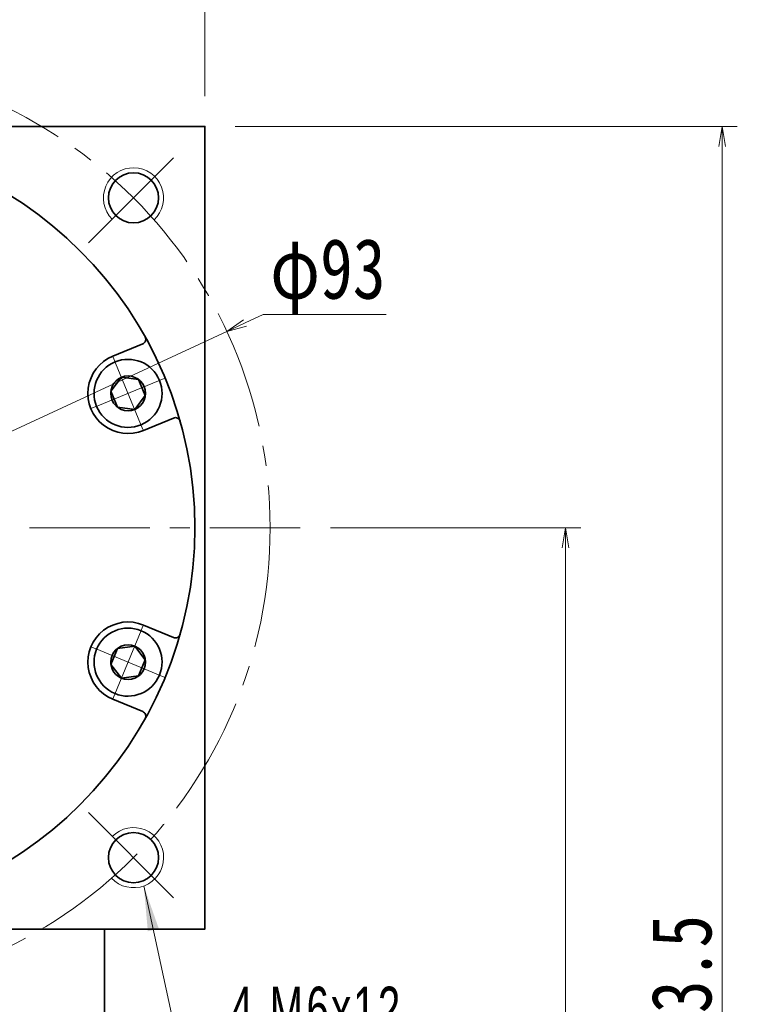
# Model space of a CAD drawing. Header units: millimetres. Extents: x -23 to 600, y -16 to 414.
# Tile 9 of 10: x 381 to 453, y 245 to 343. Entities that reach past the tile are written whole.
import ezdxf

# ---------------------------------------------------------------- set-up
doc = ezdxf.new("R2010")
doc.units = ezdxf.units.MM
doc.set_wipeout_variables(frame=1)
doc.linetypes.add('点画线', pattern=[18, 12, -2, 2, -2])
for name, color, linetype, lineweight in [('中心线层', 1, '点画线', 18), ('尺寸线层', 3, 'Continuous', 18), ('粗实线层', 7, 'Continuous', 35)]:
    doc.layers.add(name, color=color, linetype=linetype, lineweight=lineweight)
doc.styles.add('宋体', font='SimSun.ttf', dxfattribs={"width": 0.8})
doc.styles.add('标准', font='txt', dxfattribs={"width": 0.667})
doc.dimstyles.new('A水平标注$0', dxfattribs={"dimtxt": 3.5, "dimasz": 2, "dimexe": 1.5, "dimexo": 3, "dimgap": 1.1, "dimtad": 1, "dimtoh": 1, "dimdec": 4, "dimdsep": 46, "dimtxsty": '宋体', "dimblk": 'OPEN', "dimcen": 3, "dimclrd": 3, "dimclre": 3, "dimclrt": 6, "dimadec": 0, "dimazin": 0, "dimtm": 1e-09, "dimtfac": 1, "dimtdec": 4, "dimtix": 1, "dimtmove": 0, "dimatfit": 3, "dimldrblk": 'OPEN', "dimfxl": 0, "dimlwd": 13, "dimlwe": 13, "dimarcsym": 0})
doc.dimstyles.new('D直径标注φ25', dxfattribs={"dimtxt": 3.5, "dimasz": 2, "dimexe": 1, "dimexo": 3, "dimtad": 1, "dimtoh": 1, "dimdec": 1, "dimdsep": 46, "dimtxsty": '宋体', "dimblk": 'OPEN', "dimcen": 3, "dimclrd": 3, "dimclre": 3, "dimclrt": 130, "dimadec": 0, "dimazin": 0, "dimtm": 1e-09, "dimtfac": 1, "dimtdec": 1, "dimtmove": 0, "dimatfit": 0, "dimldrblk": 'OPEN', "dimfxl": 0, "dimlwd": 13, "dimlwe": 13, "dimarcsym": 0})

# ---------------------------------------------------------------- blocks, each defined once
blk = doc.blocks.new('_Open')
at = {"color": 0, "linetype": 'ByBlock', "lineweight": -2}
for p, q in [((-1, 0.167), (0, 0)), ((-1, -0.167), (0, 0)), ((0, 0), (-1, 0))]:
    blk.add_line(p, q, dxfattribs=at)
blk = doc.blocks.new('*D20')
at = {"layer": 'Defpoints', "color": 0, "transparency": 16777216}
for p in [(399.821, 351.6), (319.821, 332.541), (399.821, 332.541)]:
    blk.add_point(p, dxfattribs=at)
at = {"layer": '尺寸线层', "color": 3, "lineweight": 13, "transparency": 16777216}
for p, q in [((319.821, 335.541), (319.821, 353.1)), ((399.821, 335.541), (399.821, 353.1)), ((321.821, 351.6), (397.821, 351.6))]:
    blk.add_line(p, q, dxfattribs=at)
at = {"layer": '尺寸线层', "color": 3, "lineweight": 13, "transparency": 16777216, "xscale": 2, "yscale": 2, "zscale": 2}
for p, rotation in [((319.821, 351.6), 179.9999999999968), ((399.821, 351.6), 359.9999999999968)]:
    blk.add_blockref('_Open', p, dxfattribs=dict(at, rotation=rotation))
at = {"layer": '尺寸线层', "color": 6, "transparency": 16777216, "insert": (359.821, 355.633), "char_height": 6, "attachment_point": 5, "style": '宋体', "bg_fill": 3, "box_fill_scale": 1.1, "bg_fill_color": 257, "bg_fill_transparency": 0}
blk.add_mtext('80', dxfattribs=at)
blk = doc.blocks.new('*X7')
at = {"layer": '尺寸线层', "linetype": 'Continuous'}
blk.add_hatch(color=0, dxfattribs=at).paths.add_polyline_path([(-6.364, 15.507), (-4.86, 11.229), (-5.96, 10.99)], flags=0)
at = {"layer": '尺寸线层', "color": 0, "linetype": 'Continuous'}
blk.add_line((-6.364, 15.507), (-3, 0), dxfattribs=at)
at = {"layer": '尺寸线层', "color": 0}
for p, q in [((-3, 0), (0, 0)), ((0, 0), (17.352, 0)), ((0, 0), (0, 0))]:
    blk.add_line(p, q, dxfattribs=at)
at = {"layer": '尺寸线层', "color": 0, "insert": (2.25, 0.9), "char_height": 4.5, "width": 30.2032, "attachment_point": 7, "line_spacing_factor": 1.15057, "style": '标准'}
blk.add_mtext('\\T1.1;4-M6x12', dxfattribs=at)
blk = doc.blocks.new('*X8')
at = {"layer": '中心线层', "linetype": '点画线', "lineweight": 18}
for p, q in [((0, -3.89), (0, 3.89)), ((-3.89, 0), (3.89, 0))]:
    blk.add_line(p, q, dxfattribs=at)
at = {"layer": '粗实线层'}
for p, q in [((-1.732, 0), (-0.866, 1.5)), ((-0.866, 1.5), (0.866, 1.5)), ((1.732, 0), (0.866, 1.5)), ((1.732, 0), (0.866, 1.5)), ((-1.732, 0), (-0.866, -1.5)), ((1.732, 0), (0.866, -1.5)), ((-0.866, -1.5), (0.866, -1.5))]:
    blk.add_line(p, q, dxfattribs=at)
blk.add_circle((0, 0), 1.732, dxfattribs=at)
for start, end in [(0, 180), (180, 360)]:
    blk.add_arc((0, 0), 3.39, start, end, dxfattribs=at)
blk = doc.blocks.new('*D39')
at = {"layer": 'Defpoints', "color": 0, "transparency": 16777216}
for p in [(409.321, 292.541), (435.777, 292.541), (389.621, 159.041)]:
    blk.add_point(p, dxfattribs=at)
at = {"layer": '尺寸线层', "color": 3, "lineweight": 13, "transparency": 16777216}
for p, q in [((412.321, 292.541), (437.277, 292.541)), ((435.777, 161.041), (435.777, 290.541)), ((392.621, 159.041), (437.277, 159.041))]:
    blk.add_line(p, q, dxfattribs=at)
at = {"layer": '尺寸线层', "color": 3, "lineweight": 13, "transparency": 16777216, "xscale": 2, "yscale": 2, "zscale": 2}
for p, rotation in [((435.777, 292.541), 90), ((435.777, 159.041), 270)]:
    blk.add_blockref('_Open', p, dxfattribs=dict(at, rotation=rotation))
at = {"layer": '尺寸线层', "color": 6, "transparency": 16777216, "insert": (431.744, 225.791), "char_height": 6, "attachment_point": 5, "rotation": 90, "style": '宋体', "bg_fill": 3, "box_fill_scale": 1.1, "bg_fill_color": 257, "bg_fill_transparency": 0}
blk.add_mtext('133.5', dxfattribs=at)
blk = doc.blocks.new('*D40')
at = {"layer": 'Defpoints', "color": 0, "transparency": 16777216}
for p in [(399.821, 332.541), (389.621, 159.041), (451.389, 159.041)]:
    blk.add_point(p, dxfattribs=at)
at = {"layer": '尺寸线层', "color": 3, "lineweight": 13, "transparency": 16777216}
for p, q in [((402.821, 332.541), (452.889, 332.541)), ((451.389, 330.541), (451.389, 161.041)), ((392.621, 159.041), (452.889, 159.041))]:
    blk.add_line(p, q, dxfattribs=at)
at = {"layer": '尺寸线层', "color": 3, "lineweight": 13, "transparency": 16777216, "xscale": 2, "yscale": 2, "zscale": 2}
for p, rotation in [((451.389, 332.541), 90), ((451.389, 159.041), 270)]:
    blk.add_blockref('_Open', p, dxfattribs=dict(at, rotation=rotation))
at = {"layer": '尺寸线层', "color": 6, "transparency": 16777216, "insert": (447.356, 245.791), "char_height": 6, "attachment_point": 5, "rotation": 90, "style": '宋体', "bg_fill": 3, "box_fill_scale": 1.1, "bg_fill_color": 257, "bg_fill_transparency": 0}
blk.add_mtext('173.5', dxfattribs=at)
blk = doc.blocks.new('*D47')
at = {"layer": 'Defpoints', "color": 0, "transparency": 16777216}
for p in [(402.003, 312.11), (317.64, 272.972)]:
    blk.add_point(p, dxfattribs=at)
at = {"layer": '尺寸线层', "color": 3, "lineweight": 13, "transparency": 16777216}
for p, q in [((403.817, 312.952), (405.632, 313.794)), ((405.632, 313.794), (417.895, 313.794)), ((317.64, 272.972), (402.003, 312.11)), ((315.825, 272.131), (314.011, 271.289))]:
    blk.add_line(p, q, dxfattribs=at)
at = {"layer": '尺寸线层', "color": 3, "lineweight": 13, "transparency": 16777216, "xscale": 2, "yscale": 2, "zscale": 2}
for p, rotation in [((402.003, 312.11), 204.8875600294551), ((317.64, 272.972), 24.88756002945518)]:
    blk.add_blockref('_Open', p, dxfattribs=dict(at, rotation=rotation))
at = {"layer": '尺寸线层', "color": 130, "transparency": 16777216, "insert": (412.076, 317.553), "char_height": 6, "attachment_point": 5, "style": '宋体'}
blk.add_mtext('φ93', dxfattribs=at)

msp = doc.modelspace()

# ---------------------------------------------------------------- linework, layer by layer
at = {"layer": '中心线层'}
for p, q in [((388.21522, 320.93521), (397.28481, 330.0048)), ((310.32134, 292.54132), (409.32134, 292.54132)), ((388.21522, 264.14744), (397.28481, 255.07785))]:
    msp.add_line(p, q, dxfattribs=at)
msp.add_circle((359.82134, 292.54132), 46.5, dxfattribs=at)
at = {"layer": '粗实线层'}
for p, q in [((390.62639, 309.63076), (393.61617, 310.86917)), ((393.68786, 302.23973), (396.67763, 303.47813)), ((393.68786, 282.84292), (396.67763, 281.60452)), ((390.62639, 275.45189), (393.61617, 274.21348)), ((389.82134, 244.04132), (389.82134, 252.54132))]:
    msp.add_line(p, q, dxfattribs=at)
msp.add_lwpolyline([(319.82134, 252.54132), (319.82134, 332.54132), (399.82134, 332.54132), (399.82134, 252.54132)], close=True, dxfattribs=at)
for centre, radius in [((359.82134, 292.54132), 39), ((392.70181, 325.42179), 2.5), ((392.70181, 259.66086), 2.5)]:
    msp.add_circle(centre, radius, dxfattribs=at)
at = {"layer": '粗实线层', "lineweight": 18}
for centre, start, end in [((392.70181, 325.42179), 313.1514284, 225), ((392.70181, 259.66086), 223.1514284, 135)]:
    msp.add_arc(centre, 3, start, end, dxfattribs=at)
at = {"layer": '粗实线层'}
for centre, radius, start, end in [((393.42483, 311.33111), 0.5, 292.4998882, 29.2125124), ((392.15712, 305.93524), 4, 112.5, 292.5), ((396.86898, 303.01619), 0.5, 15.7874876, 112.5001118), ((392.15712, 279.1474), 4, 67.5, 247.5), ((396.86898, 282.06645), 0.5, 247.4998882, 344.2125124), ((393.42483, 273.75154), 0.5, 330.7874876, 67.5001118)]:
    msp.add_arc(centre, radius, start, end, dxfattribs=at)

# ---------------------------------------------------------------- block references
at = {"layer": '尺寸线层'}
msp.add_blockref('*X7', (400.08971, 241.33382), dxfattribs=at)

# ---------------------------------------------------------------- next in the draw order: dimensions: what is measured, and where the dimension line sits
dim = msp.add_linear_dim(base=(399.82134, 351.60045), p1=(319.82134, 332.54132), p2=(399.82134, 332.54132), dimstyle='A水平标注$0', override={"dimtxt": 6, "dimblk": 'Open', "dimtfill": 1, "dimtfillclr": 256}, dxfattribs=at)
dim.commit()
dim.dimension.update_dxf_attribs({"geometry": '*D20', "text_midpoint": (359.82134, 355.63341)})

# ---------------------------------------------------------------- next in the draw order: wipeouts: each hides what was drawn before it
for points in [[(393.45442, 302.80329), (393.47384, 302.81141), (393.49322, 302.81965), (393.51254, 302.828), (393.53181, 302.83648), (393.55103, 302.84508), (393.57019, 302.85379), (393.5893, 302.86263), (393.60835, 302.87158), (393.62735, 302.88065), (393.64629, 302.88984), (393.66517, 302.89914), (393.68399, 302.90857), (393.70276, 302.91811), (393.72147, 302.92776), (393.74011, 302.93754), (393.7587, 302.94742), (393.77722, 302.95743), (393.79568, 302.96755), (393.81408, 302.97778), (393.83241, 302.98812), (393.85068, 302.99858), (393.86888, 303.00916), (393.88702, 303.01984), (393.90509, 303.03064), (393.9231, 303.04155), (393.94103, 303.05258), (393.9589, 303.06371), (393.97669, 303.07495), (393.99442, 303.08631), (394.01208, 303.09777), (394.01208, 303.09777), (394.141, 303.18637), (394.26571, 303.28082), (394.38592, 303.38092), (394.50139, 303.48646), (394.61186, 303.59722), (394.71711, 303.71296), (394.81691, 303.83342), (394.91104, 303.95837), (394.99931, 304.08752), (395.08152, 304.22061), (395.15751, 304.35735), (395.22711, 304.49744), (395.29017, 304.64061), (395.34657, 304.78652), (395.39616, 304.93489), (395.43887, 305.08538), (395.47458, 305.23768), (395.50323, 305.39147), (395.52475, 305.54642), (395.5391, 305.70219), (395.54625, 305.85846), (395.54619, 306.0149), (395.5389, 306.17116), (395.52442, 306.32693), (395.50277, 306.48185), (395.47399, 306.63562), (395.43814, 306.78789), (395.39531, 306.93835), (395.34559, 307.08667), (395.28908, 307.23254), (395.28908, 307.23254), (395.22589, 307.37565), (395.15617, 307.51569), (395.08007, 307.65236), (394.99774, 307.78538), (394.90936, 307.91446), (394.81512, 308.03932), (394.71522, 308.1597), (394.60988, 308.27535), (394.49931, 308.38601), (394.38375, 308.49146), (394.26345, 308.59146), (394.13867, 308.6858), (394.00967, 308.77429), (393.87672, 308.85673), (393.74011, 308.93295), (393.60013, 309.00279), (393.45708, 309.06609), (393.31126, 309.12273), (393.16298, 309.17258), (393.01256, 309.21554), (392.86031, 309.25151), (392.70657, 309.28042), (392.55166, 309.30221), (392.39591, 309.31682), (392.23965, 309.32424), (392.08322, 309.32444), (391.92694, 309.31742), (391.77116, 309.3032), (391.61619, 309.28181), (391.46238, 309.25329), (391.46238, 309.25329), (391.44179, 309.24891), (391.42122, 309.24441), (391.40069, 309.23977), (391.38018, 309.23501), (391.35971, 309.23012), (391.33926, 309.22511), (391.31885, 309.21996), (391.29847, 309.2147), (391.27812, 309.2093), (391.2578, 309.20378), (391.23752, 309.19813), (391.21728, 309.19236), (391.19707, 309.18646), (391.1769, 309.18043), (391.15677, 309.17428), (391.13667, 309.16801), (391.11662, 309.16161), (391.0966, 309.15509), (391.07663, 309.14844), (391.05669, 309.14167), (391.0368, 309.13477), (391.01696, 309.12775), (390.99715, 309.12061), (390.97739, 309.11335), (390.95768, 309.10596), (390.93802, 309.09845), (390.9184, 309.09082), (390.89882, 309.08307), (390.8793, 309.07519), (390.85983, 309.0672), (390.85983, 309.0672), (390.69769, 308.99501), (390.53956, 308.91443), (390.38585, 308.82569), (390.23701, 308.72903), (390.09342, 308.62471), (389.95549, 308.51302), (389.8236, 308.39426), (389.6981, 308.26877), (389.57935, 308.13687), (389.46766, 307.99895), (389.36334, 307.85536), (389.26667, 307.70651), (389.17793, 307.55281), (389.09736, 307.39468), (389.02517, 307.23254), (388.96157, 307.06685), (388.90672, 306.89806), (388.86079, 306.72662), (388.82389, 306.55302), (388.79613, 306.37773), (388.77757, 306.20122), (388.76829, 306.02398), (388.76829, 305.8465), (388.77757, 305.66927), (388.79613, 305.49276), (388.82389, 305.31747), (388.86079, 305.14386), (388.90672, 304.97243), (388.96157, 304.80364), (389.02517, 304.63795), (389.02517, 304.63795), (389.09736, 304.47581), (389.17793, 304.31768), (389.26667, 304.16397), (389.36334, 304.01513), (389.46766, 303.87154), (389.57935, 303.73362), (389.6981, 303.60172), (389.8236, 303.47622), (389.95549, 303.35747), (390.09342, 303.24578), (390.23701, 303.14146), (390.38585, 303.04479), (390.53956, 302.95605), (390.69769, 302.87548), (390.85983, 302.80329), (391.02552, 302.73969), (391.19431, 302.68485), (391.36574, 302.63891), (391.53935, 302.60201), (391.71464, 302.57425), (391.89115, 302.55569), (392.06838, 302.54641), (392.24586, 302.54641), (392.4231, 302.55569), (392.59961, 302.57425), (392.7749, 302.60201), (392.9485, 302.63891), (393.11994, 302.68485), (393.28873, 302.73969)], [(390.85983, 276.01545), (390.8793, 276.00746), (390.89882, 275.99958), (390.9184, 275.99183), (390.93802, 275.9842), (390.95768, 275.97669), (390.97739, 275.9693), (390.99715, 275.96204), (391.01696, 275.95489), (391.0368, 275.94788), (391.05669, 275.94098), (391.07663, 275.93421), (391.0966, 275.92756), (391.11662, 275.92104), (391.13667, 275.91464), (391.15677, 275.90836), (391.1769, 275.90221), (391.19707, 275.89619), (391.21728, 275.89029), (391.23752, 275.88452), (391.2578, 275.87887), (391.27812, 275.87335), (391.29847, 275.86795), (391.31885, 275.86268), (391.33926, 275.85754), (391.35971, 275.85253), (391.38018, 275.84764), (391.40069, 275.84288), (391.42122, 275.83824), (391.44179, 275.83374), (391.46238, 275.82936), (391.46238, 275.82936), (391.61619, 275.80084), (391.77116, 275.77945), (391.92694, 275.76523), (392.08322, 275.75821), (392.23965, 275.75841), (392.39591, 275.76582), (392.55166, 275.78044), (392.70657, 275.80223), (392.86031, 275.83114), (393.01256, 275.86711), (393.16298, 275.91007), (393.31126, 275.95992), (393.45708, 276.01655), (393.60013, 276.07986), (393.74011, 276.1497), (393.87672, 276.22592), (394.00967, 276.30836), (394.13867, 276.39685), (394.26345, 276.49119), (394.38375, 276.59119), (394.49931, 276.69664), (394.60988, 276.8073), (394.71522, 276.92294), (394.81512, 277.04333), (394.90936, 277.16819), (394.99774, 277.29727), (395.08007, 277.43029), (395.15617, 277.56696), (395.22589, 277.707), (395.28908, 277.85011), (395.28908, 277.85011), (395.34559, 277.99598), (395.39531, 278.1443), (395.43814, 278.29476), (395.47399, 278.44703), (395.50277, 278.60079), (395.52442, 278.75572), (395.5389, 278.91148), (395.54619, 279.06775), (395.54625, 279.22418), (395.5391, 279.38045), (395.52475, 279.53623), (395.50323, 279.69118), (395.47458, 279.84496), (395.43887, 279.99727), (395.39616, 280.14776), (395.34657, 280.29613), (395.29017, 280.44204), (395.22711, 280.5852), (395.15751, 280.7253), (395.08152, 280.86204), (394.99931, 280.99513), (394.91104, 281.12428), (394.81691, 281.24922), (394.71711, 281.36969), (394.61186, 281.48543), (394.50139, 281.59618), (394.38592, 281.70173), (394.26571, 281.80183), (394.141, 281.89628), (394.01208, 281.98488), (394.01208, 281.98488), (393.99442, 281.99634), (393.97669, 282.00769), (393.9589, 282.01894), (393.94103, 282.03007), (393.9231, 282.04109), (393.90509, 282.052), (393.88702, 282.0628), (393.86888, 282.07349), (393.85068, 282.08406), (393.83241, 282.09452), (393.81408, 282.10487), (393.79568, 282.1151), (393.77722, 282.12522), (393.7587, 282.13522), (393.74011, 282.14511), (393.72147, 282.15488), (393.70276, 282.16454), (393.68399, 282.17408), (393.66517, 282.1835), (393.64629, 282.19281), (393.62735, 282.202), (393.60835, 282.21107), (393.5893, 282.22002), (393.57019, 282.22886), (393.55103, 282.23757), (393.53181, 282.24617), (393.51254, 282.25464), (393.49322, 282.263), (393.47384, 282.27124), (393.45442, 282.27936), (393.45442, 282.27936), (393.28873, 282.34296), (393.11994, 282.3978), (392.9485, 282.44374), (392.7749, 282.48064), (392.59961, 282.5084), (392.4231, 282.52695), (392.24586, 282.53624), (392.06838, 282.53624), (391.89115, 282.52695), (391.71464, 282.5084), (391.53935, 282.48064), (391.36574, 282.44374), (391.19431, 282.3978), (391.02552, 282.34296), (390.85983, 282.27936), (390.69769, 282.20717), (390.53956, 282.12659), (390.38585, 282.03785), (390.23701, 281.94119), (390.09342, 281.83687), (389.95549, 281.72518), (389.8236, 281.60642), (389.6981, 281.48093), (389.57935, 281.34903), (389.46766, 281.2111), (389.36334, 281.06752), (389.26667, 280.91867), (389.17793, 280.76497), (389.09736, 280.60684), (389.02517, 280.4447), (389.02517, 280.4447), (388.96157, 280.27901), (388.90672, 280.11022), (388.86079, 279.93878), (388.82389, 279.76518), (388.79613, 279.58989), (388.77757, 279.41338), (388.76829, 279.23614), (388.76829, 279.05866), (388.77757, 278.88143), (388.79613, 278.70492), (388.82389, 278.52963), (388.86079, 278.35602), (388.90672, 278.18459), (388.96157, 278.0158), (389.02517, 277.85011), (389.09736, 277.68797), (389.17793, 277.52984), (389.26667, 277.37613), (389.36334, 277.22729), (389.46766, 277.0837), (389.57935, 276.94577), (389.6981, 276.81388), (389.8236, 276.68838), (389.95549, 276.56963), (390.09342, 276.45794), (390.23701, 276.35362), (390.38585, 276.25695), (390.53956, 276.16821), (390.69769, 276.08764)]]:
    msp.add_wipeout(points).dxf.layer = '粗实线层'

# ---------------------------------------------------------------- next in the draw order: block references
at = {"layer": '粗实线层'}
for p, rotation in [((392.15712, 305.93524), 292.5000000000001), ((392.15712, 279.1474), 247.5000000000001)]:
    msp.add_blockref('*X8', p, dxfattribs=dict(at, rotation=rotation))

# ---------------------------------------------------------------- next in the draw order: dimensions: what is measured, and where the dimension line sits
at = {"layer": '尺寸线层'}
dim = msp.add_linear_dim(base=(435.77733, 292.54132), p1=(389.62134, 159.04132), p2=(409.32134, 292.54132), angle=90, dimstyle='A水平标注$0', override={"dimtxt": 6, "dimblk": 'Open', "dimtfill": 1, "dimtfillclr": 256}, dxfattribs=at)
dim.commit()
dim.dimension.update_dxf_attribs({"geometry": '*D39', "text_midpoint": (431.74437, 225.79132)})

# ---------------------------------------------------------------- next in the draw order: dimensions: what is measured, and where the dimension line sits
dim = msp.add_linear_dim(base=(451.38861, 159.04132), p1=(399.82134, 332.54132), p2=(389.62134, 159.04132), angle=90, dimstyle='A水平标注$0', override={"dimtxt": 6, "dimblk": 'Open', "dimtfill": 1, "dimtfillclr": 256}, dxfattribs=at)
dim.commit()
dim.dimension.update_dxf_attribs({"geometry": '*D40', "text_midpoint": (447.35565, 245.79132)})

# ---------------------------------------------------------------- next in the draw order: dimensions: what is measured, and where the dimension line sits
dim = msp.add_diameter_dim_2p(p1=(317.63954, 272.97232), p2=(402.00314, 312.11033), dimstyle='D直径标注φ25', override={"dimtxt": 6, "dimpost": 'φ<>', "dimtp": -0.01, "dimtm": 0.029, "dimtdec": 3, "dimtfill": 0}, dxfattribs=at)
dim.commit()
dim.dimension.update_dxf_attribs({"geometry": '*D47', "text_midpoint": (412.07567, 313.79369), "dimtype": 163})

doc.saveas('drawing.dxf')
